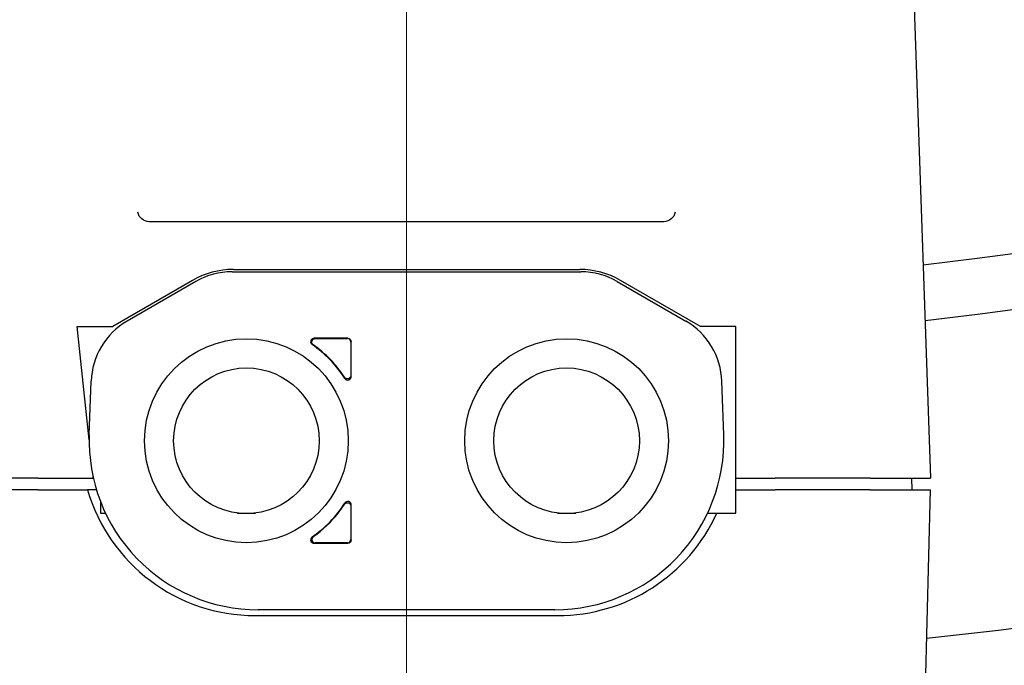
# Model space of a CAD drawing. Extents: x 1 to 669, y 0 to 417.
# Tile 148 of 256: x 114.49 to 117.82, y 344.2 to 346.38. Entities that reach past the tile are written whole.
import ezdxf

# ---------------------------------------------------------------- set-up
doc = ezdxf.new("R2010")
doc.units = 0
doc.header["$LTSCALE"] = 12
doc.header["$MEASUREMENT"] = 0
doc.layers.get('0').update_dxf_attribs({"linetype": 'CONTINUOUS'})
doc.layers.add('D', color=2, linetype='CONTINUOUS')
doc.layers.add('X', color=1, linetype='CONTINUOUS')
doc.layers.add('Leader', color=41, linetype='CONTINUOUS', lineweight=13)
doc.styles.get("Standard").update_dxf_attribs({"font": 'SIMPLEX.SHX', "width": 0.875})
doc.dimstyles.new('STANDARD$0', dxfattribs={"dimscale": 32, "dimtxt": 0.09375, "dimasz": 0.0625, "dimexe": 0.03125, "dimexo": 0.03125, "dimgap": 0.03125, "dimtad": 1, "dimtih": 1, "dimtoh": 1, "dimdec": 4, "dimzin": 12, "dimdsep": 46, "dimlunit": 5, "dimtxsty": 'Standard', "dimcen": -0.03125, "dimclrd": 256, "dimclre": 256, "dimclrt": 256, "dimadec": 0, "dimazin": 0, "dimtfac": 0.875, "dimtdec": 4, "dimtofl": 0, "dimtmove": 0, "dimatfit": 3, "dimfxl": 1, "dimtolj": 1, "dimtzin": 12, "dimlwd": 13, "dimlwe": 13, "dimarcsym": 0})

# ---------------------------------------------------------------- blocks, each defined once
blk = doc.blocks.new('*D66')
at = {"layer": 'D', "lineweight": 13, "transparency": 16777216}
for p, q in [((155.735, 359.4009), (155.735, 291.8262)), ((54.6353, 355.7061), (54.6353, 291.8262)), ((56.6353, 292.8262), (153.735, 292.8262))]:
    blk.add_line(p, q, dxfattribs=at)
at = {"layer": 'D', "transparency": 16777216}
for points in [[(56.6353, 293.1595), (56.6353, 292.4928), (54.6353, 292.8262)], [(153.735, 293.1595), (153.735, 292.4928), (155.735, 292.8262)]]:
    blk.add_solid(points, dxfattribs=at)
at = {"layer": 'D', "transparency": 16777216, "insert": (105.1851, 295.3262), "char_height": 3, "attachment_point": 5}
blk.add_mtext('\\A1;101{}{\\C2;%%p1}', dxfattribs=at)
blk = doc.blocks.new('*D67')
at = {"layer": 'D', "lineweight": 13, "transparency": 16777216}
for p, q in [((117.391, 409.7004), (172.142, 409.7004)), ((171.142, 407.7004), (171.142, 363.8076)), ((171.142, 314.9149), (171.142, 358.8076)), ((116.8025, 312.9149), (172.142, 312.9149))]:
    blk.add_line(p, q, dxfattribs=at)
at = {"layer": 'D', "transparency": 16777216}
for points in [[(170.8086, 407.7004), (171.4753, 407.7004), (171.142, 409.7004)], [(170.8086, 314.9149), (171.4753, 314.9149), (171.142, 312.9149)]]:
    blk.add_solid(points, dxfattribs=at)
at = {"layer": 'D', "transparency": 16777216, "insert": (171.142, 361.3076), "char_height": 3, "attachment_point": 5}
blk.add_mtext('\\A1;97{}{\\C2;%%p1}', dxfattribs=at)
blk = doc.blocks.new('*D70')
at = {"layer": 'D', "lineweight": 13, "transparency": 16777216}
for p, q in [((82.8025, 359.8879), (82.8025, 298.5359)), ((148.8025, 359.8879), (148.8025, 298.5359)), ((146.8025, 299.5359), (84.8025, 299.5359))]:
    blk.add_line(p, q, dxfattribs=at)
at = {"layer": 'D', "transparency": 16777216}
for points in [[(84.8025, 299.8693), (84.8025, 299.2026), (82.8025, 299.5359)], [(146.8025, 299.8693), (146.8025, 299.2026), (148.8025, 299.5359)]]:
    blk.add_solid(points, dxfattribs=at)
at = {"layer": 'D', "transparency": 16777216, "insert": (115.8025, 302.0359), "char_height": 3, "attachment_point": 5}
blk.add_mtext('\\A1;66', dxfattribs=at)
blk = doc.blocks.new('*D71')
at = {"layer": 'D', "lineweight": 13, "transparency": 16777216}
for p, q in [((153.8304, 360.8879), (162.2623, 360.8879)), ((161.2623, 358.8879), (161.2623, 339.4014)), ((161.2623, 314.9149), (161.2623, 334.4014)), ((116.8025, 312.9149), (162.2623, 312.9149))]:
    blk.add_line(p, q, dxfattribs=at)
at = {"layer": 'D', "transparency": 16777216}
for points in [[(160.929, 358.8879), (161.5956, 358.8879), (161.2623, 360.8879)], [(160.929, 314.9149), (161.5956, 314.9149), (161.2623, 312.9149)]]:
    blk.add_solid(points, dxfattribs=at)
at = {"layer": 'D', "transparency": 16777216, "insert": (161.2623, 336.9014), "char_height": 3, "attachment_point": 5}
blk.add_mtext('\\A1;48', dxfattribs=at)

msp = doc.modelspace()

# ---------------------------------------------------------------- linework, layer by layer
for radius, start, end in [(33, 199.528779, 69.373612), (15.625, 276.441866, 158.407675), (15.4375, 276.495926, 0), (16.69308, 276.046989, 289.435022)]:
    msp.add_arc((115.80247, 360.88787), radius, start, end)
at = {"layer": 'Leader'}
msp.add_line((115.80247, 359.54747), (115.80247, 325.71354), dxfattribs=at)
at = {"layer": 'X'}
for p, q in [((117.51506, 346.52026), (117.57413, 344.82872)), ((116.67221, 345.69486), (114.93273, 345.69486)), ((115.21264, 345.52557), (116.39231, 345.52557)), ((115.21695, 345.53344), (116.388, 345.53344)), ((115.07915, 345.49652), (114.80897, 345.34053)), ((115.09059, 345.49286), (114.85821, 345.3587)), ((116.51435, 345.49286), (116.74673, 345.3587)), ((116.79598, 345.34053), (116.52579, 345.49652)), ((114.68942, 345.34053), (114.80897, 345.34053)), ((114.72965, 344.95777), (114.68942, 345.34053)), ((116.91553, 345.34053), (116.79598, 345.34053)), ((116.91553, 344.7106), (116.91553, 345.34053)), ((115.60365, 345.30116), (115.49015, 345.30116)), ((115.4939, 345.29999), (115.60249, 345.29999)), ((115.6143, 345.28818), (115.6143, 345.17575)), ((115.61546, 345.17176), (115.61546, 345.28935)), ((114.72999, 344.97462), (114.73631, 345.15583)), ((116.87496, 344.97462), (116.86863, 345.15583)), ((114.54832, 344.82872), (114.35168, 344.82872)), ((114.55596, 344.82872), (114.54832, 344.82872)), ((114.55596, 344.82872), (114.74321, 344.82872)), ((114.74321, 344.82872), (114.74276, 344.83301)), ((114.74321, 344.82872), (114.74371, 344.82872)), ((116.91553, 344.82872), (117.04899, 344.82872)), ((117.05662, 344.82872), (117.04899, 344.82872)), ((117.25327, 344.82872), (117.05662, 344.82872)), ((117.37029, 344.82872), (117.25327, 344.82872)), ((117.37029, 344.82872), (117.57413, 344.82872)), ((117.51006, 344.82872), (117.5111, 344.78935)), ((114.54832, 344.78935), (114.35166, 344.78935)), ((114.55595, 344.78935), (114.54832, 344.78935)), ((114.55595, 344.78935), (114.72373, 344.78935)), ((114.75411, 344.78935), (114.72373, 344.78935)), ((116.91553, 344.78935), (117.049, 344.78935)), ((117.05662, 344.78935), (117.049, 344.78935)), ((117.25328, 344.78935), (117.05662, 344.78935)), ((117.36947, 344.78935), (117.25328, 344.78935)), ((117.36947, 344.78935), (117.57413, 344.78935)), ((117.51089, 342.37463), (117.57413, 344.78935)), ((114.76741, 344.75048), (114.76741, 344.7106)), ((115.6143, 344.73364), (115.6143, 344.7106)), ((115.61546, 344.62005), (115.61546, 344.73763)), ((114.76741, 344.7106), (114.78446, 344.7106)), ((115.23007, 344.7106), (115.2922, 344.7106)), ((115.6143, 344.7106), (115.6143, 344.62122)), ((116.31275, 344.7106), (116.37487, 344.7106)), ((116.82049, 344.7106), (116.91553, 344.7106)), ((115.49015, 344.60824), (115.60365, 344.60824)), ((115.60249, 344.60941), (115.4939, 344.60941)), ((115.29066, 344.36415), (116.31428, 344.36415)), ((116.30444, 344.38383), (115.3005, 344.38383))]:
    msp.add_line(p, q, dxfattribs=at)
for centre, radius in [((115.26113, 344.9547), 0.34449), ((116.34381, 344.9547), 0.34449), ((115.26113, 344.9547), 0.24606), ((116.34381, 344.9547), 0.24606)]:
    msp.add_circle(centre, radius, dxfattribs=at)
for centre, radius, start, end in [((115.21695, 345.25785), 0.27559, 90, 120), ((115.21264, 345.28147), 0.24409, 90, 120), ((116.388, 345.25785), 0.27559, 60, 90), ((116.39231, 345.28147), 0.24409, 60, 90), ((114.98026, 345.14731), 0.24409, 120, 178), ((116.62469, 345.14731), 0.24409, 2, 60), ((115.60249, 345.28818), 0.01181, 359.99639, 90.00361), ((115.26113, 344.9547), 0.3937, 32.36358, 55.61393), ((115.26113, 344.9547), 0.39487, 32.92643, 55.08554), ((115.3005, 344.9547), 0.57087, 178, 270), ((116.30444, 344.9547), 0.57087, 270, 2), ((115.29066, 344.9547), 0.59055, 196.2602, 270), ((115.26113, 344.9547), 0.3937, 304.38607, 327.63642), ((115.26113, 344.9547), 0.39487, 321.81773, 327.07357), ((115.26113, 344.9547), 0.39487, 304.91477, 321.81773), ((116.31428, 344.9547), 0.59055, 270, 335.58518), ((115.60249, 344.62122), 0.01181, 269.99639, 0.00361)]:
    msp.add_arc(centre, radius, start, end, dxfattribs=at)
for centre, major_axis, ratio, start_param, end_param in [((115.49016, 345.28934), (0.0113, -0.0035), 0.9982604, 1.8714118, 4.4118689), ((115.60365, 345.17178), (-0.0033, 0.01137), 0.9980434, 1.8536963, 4.4293868), ((115.60365, 344.73762), (0.0033, 0.01137), 0.9980434, -1.2877941, 1.2878964), ((115.49016, 344.62006), (0.0113, 0.0035), 0.9982604, 1.8713164, 4.4117735), ((115.49391, 344.62122), (0.01129, 0.00355), 0.9983129, 1.8758994, 4.4071473)]:
    msp.add_ellipse(centre, major_axis=major_axis, ratio=ratio, start_param=start_param, end_param=end_param, dxfattribs=at)
at = {"layer": 'X', "extrusion": (2.4301e-16, -4.06263e-29, -1)}
msp.add_ellipse((115.49391, 345.28817), major_axis=(-0.01129, 0.00355), ratio=0.9983128, start_param=-1.2656959, end_param=1.2655574, dxfattribs=at)
at = {"layer": 'X', "extrusion": (2.4301e-16, -4.93038e-32, -1)}
msp.add_ellipse((115.60365, 345.28934), major_axis=(-0.00835, -0.00835), ratio=0.9996955, start_param=2.3563468, end_param=3.9268385, dxfattribs=at)
at = {"layer": 'X', "extrusion": (2.4301e-16, 5.0672e-29, -1)}
msp.add_ellipse((115.60248, 345.17577), major_axis=(-0.00335, 0.01135), ratio=0.9981103, start_param=1.8587239, end_param=4.4246133, dxfattribs=at)
at = {"layer": 'X', "extrusion": (2.4301e-16, 1.49637e-29, -1)}
msp.add_ellipse((115.60248, 344.73363), major_axis=(0.00335, 0.01135), ratio=0.9981103, start_param=-1.2830206, end_param=1.2828687, dxfattribs=at)
at = {"layer": 'X', "extrusion": (2.4301e-16, 0, -1)}
msp.add_ellipse((115.60365, 344.62006), major_axis=(0.00835, -0.00835), ratio=0.9996955, start_param=-0.7852459, end_param=0.7852459, dxfattribs=at)
at = {"layer": 'X'}
for points in [[(114.93273, 345.69486), (114.91416, 345.69486), (114.89772, 345.70836), (114.89411, 345.72658)], [(116.71083, 345.72658), (116.70723, 345.70836), (116.69078, 345.69486), (116.67221, 345.69486)]]:
    msp.add_open_spline(points, degree=3, dxfattribs=at)

# ---------------------------------------------------------------- dimensions: what is measured, and where the dimension line sits
at = {"layer": 'D'}
dim = msp.add_linear_dim(base=(171.14195, 312.91487), p1=(116.39097, 409.70037), p2=(115.80247, 312.91487), angle=90, text='<>{}{\\C2;%%p1}', dimstyle='STANDARD$0', override={"dimdec": 0, "dimtp": 1, "dimtm": 1, "dimarcsym": 1}, dxfattribs=at)
dim.commit()
dim.dimension.update_dxf_attribs({"geometry": '*D67', "text_midpoint": (171.14195, 361.30762)})
dim = msp.add_linear_dim(base=(82.80247, 299.53593), p1=(148.80247, 360.88787), p2=(82.80247, 360.88787), dimstyle='STANDARD$0', override={"dimdec": 1, "dimarcsym": 1}, dxfattribs=at)
dim.commit()
dim.dimension.update_dxf_attribs({"geometry": '*D70', "text_midpoint": (115.80247, 302.03593)})
dim = msp.add_linear_dim(base=(161.2623, 312.91487), p1=(152.83037, 360.88787), p2=(115.80247, 312.91487), angle=90, dimstyle='STANDARD$0', override={"dimdec": 2, "dimarcsym": 1}, dxfattribs=at)
dim.commit()
dim.dimension.update_dxf_attribs({"geometry": '*D71', "text_midpoint": (161.2623, 336.90137)})
dim = msp.add_linear_dim(base=(155.73497, 292.82615), p1=(54.63525, 356.70607), p2=(155.73497, 360.40088), text='<>{}{\\C2;%%p1}', dimstyle='STANDARD$0', override={"dimdec": 0, "dimtp": 1, "dimtm": 1, "dimarcsym": 1}, dxfattribs=at)
dim.commit()
dim.dimension.update_dxf_attribs({"geometry": '*D66', "text_midpoint": (105.18511, 295.32615)})

doc.saveas('drawing.dxf')
